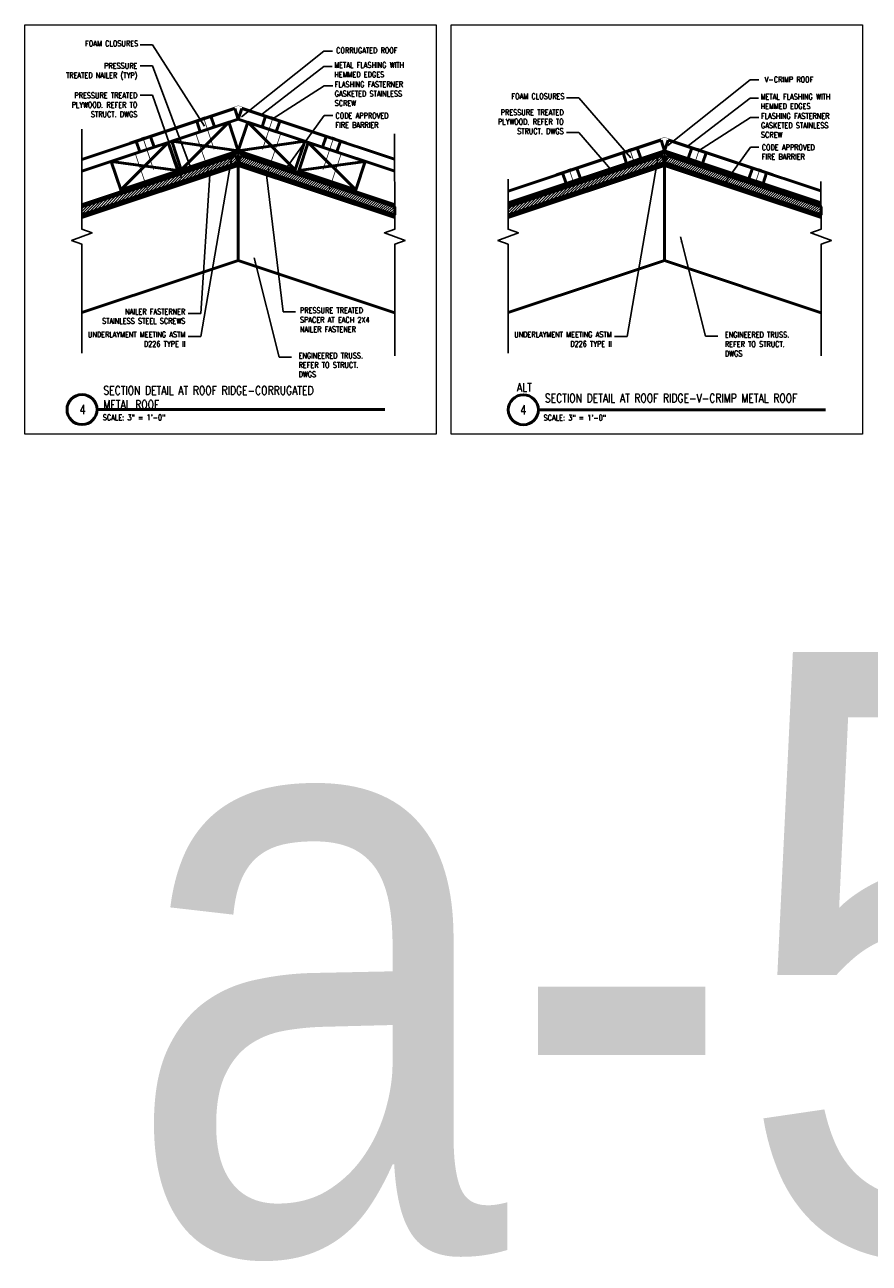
# Model space of a CAD drawing. Header units: inches. Extents: x -3803 to 34213, y -3756 to 4522.
# Tile 61 of 64: x 32756 to 32812, y 3425 to 3508. Entities that reach past the tile are written whole.
import ezdxf

# ---------------------------------------------------------------- set-up
doc = ezdxf.new("R2010")
doc.units = ezdxf.units.IN
doc.header["$LTSCALE"] = 0.011
doc.header["$MEASUREMENT"] = 0
doc.layers.get('0').update_dxf_attribs({"linetype": 'CONTINUOUS'})
for name, color, linetype, lineweight in [('A-STRC-IDEN-48', 144, 'CONTINUOUS', 50), ('G-NOTE', 134, 'CONTINUOUS', 18), ('G-PEN3', 2, 'CONTINUOUS', 35), ('G-PEN4', 4, 'CONTINUOUS', 50), ('Panels', 6, 'CONTINUOUS', 50)]:
    doc.layers.add(name, color=color, linetype=linetype, lineweight=lineweight)
for name, color, linetype in [('Accessories', 30, 'CONTINUOUS'), ('Hatch', 254, 'CONTINUOUS'), ('Object', 7, 'CONTINUOUS'), ('TEXT', 2, 'CONTINUOUS')]:
    doc.layers.add(name, color=color, linetype=linetype)
doc.layers.add('MS_NONPLOT', color=7, linetype='CONTINUOUS', lineweight=0, plot=False)
doc.styles.add('ROM_SML_004', font='ROMANS.shx', dxfattribs={"width": 0.8, "height": 0.375})
doc.styles.add('ROMANS', font='romans.shx')
doc.styles.add('ROMANS_SML_012', font='ROMANS.shx', dxfattribs={"width": 0.8, "height": 1.125})
doc.dimstyles.new('DIM_004 Leader', dxfattribs={"dimscale": 4, "dimtxt": 0.09375, "dimasz": 0.09375, "dimexe": 0.125, "dimexo": 0.09375, "dimgap": 0.03125, "dimtad": 0, "dimjust": 2, "dimdec": 4, "dimrnd": 0.0625, "dimzin": 15, "dimdsep": 46, "dimlunit": 4, "dimtxsty": 'ROMANS', "dimcen": 0.0625, "dimdle": 0.09375, "dimclrd": 256, "dimclre": 256, "dimclrt": 256, "dimadec": 0, "dimazin": 0, "dimtfac": 1, "dimtdec": 4, "dimtix": 1, "dimtmove": 2, "dimatfit": 3, "dimfxl": 1, "dimtvp": 1.2, "dimfrac": 2, "dimtolj": 1, "dimtzin": 15, "dimarcsym": 0})
pattern_1 = [(45, (-26730.54026, -3548.70435), (-0.08838834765, 0.08838834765), [])]
pattern_2 = [(45, (-26716.31529, -3537.14807), (-0.08838834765, 0.08838834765), [])]

# ---------------------------------------------------------------- blocks, each defined once
blk = doc.blocks.new('ridge')
at = {"layer": 'Hatch', "ltscale": 10, "true_color": 0xc7c8ca}
h = blk.add_hatch(dxfattribs=at)
h.set_pattern_fill('ANSI31', color=9)
h.set_pattern_definition(pattern_1)
h.paths.add_polyline_path([(-10.422, 3.571), (-0.158, 6.992), (0, 6.518), (-10.422, 3.044)])
h = blk.add_hatch(dxfattribs=at)
h.set_pattern_fill('ANSI31', color=9)
h.set_pattern_definition(pattern_1)
h.paths.add_polyline_path([(0.158, 6.992), (10.422, 3.571), (10.422, 3.044), (0, 6.518)])
at = {"color": 5, "ltscale": 10}
for p in [(-10.422, 3.641), (0, 6.325), (10.422, 3.641), (0, 6.325), (10.422, 3.641), (10.422, 3.641)]:
    blk.add_line(p, (0, 7.115), dxfattribs=at)
at = {"ltscale": 10}
blk.add_line((0, 7.308), (2.212, 6.571), dxfattribs=at)
at = {"layer": 'Accessories'}
for points in [[(-10.422, 3.641), (0, 7.115)], [(10.422, 3.641), (0, 7.115)]]:
    blk.add_lwpolyline(points, dxfattribs=at)
at = {"layer": 'G-PEN3', "ltscale": 10, "const_width": 0.05}
for points in [[(-2.205, 9.573), (-2.442, 9.493)], [(-2.205, 9.573), (-2.442, 9.493)], [(-2.324, 9.533), (-1.61, 7.391)], [(2.324, 9.533), (1.61, 7.391)], [(2.205, 9.573), (2.442, 9.493)], [(2.205, 9.573), (2.442, 9.493)], [(-6.237, 8.229), (-6.474, 8.149)], [(-6.237, 8.229), (-6.474, 8.149)], [(-2.731, 8.551), (-2.968, 8.471)], [(-2.731, 8.551), (-2.968, 8.471)], [(-2.849, 8.511), (-1.886, 5.693)], [(2.849, 8.511), (1.886, 5.693)], [(2.731, 8.551), (2.968, 8.471)], [(2.731, 8.551), (2.968, 8.471)], [(6.237, 8.229), (6.474, 8.149)], [(6.237, 8.229), (6.474, 8.149)], [(-6.355, 8.189), (-5.642, 6.047)], [(6.355, 8.189), (5.642, 6.047)], [(-6.763, 7.207), (-7, 7.128)], [(-6.763, 7.207), (-7, 7.128)], [(-6.881, 7.167), (-5.918, 4.349)], [(6.881, 7.167), (5.918, 4.349)], [(6.763, 7.207), (7, 7.128)], [(6.763, 7.207), (7, 7.128)]]:
    blk.add_lwpolyline(points, dxfattribs=at)
at = {"layer": 'G-PEN4', "ltscale": 10}
for p, q in [((-0.632, 9.206), (-3.795, 6.043)), ((0.632, 9.206), (3.795, 6.043)), ((-4.664, 7.862), (-7.827, 4.7)), ((-4.427, 7.941), (0, 7.308)), ((4.427, 7.941), (0, 7.308)), ((4.664, 7.862), (7.827, 4.7)), ((-0.158, 6.992), (-10.422, 3.571)), ((0, 6.518), (-0.158, 6.992)), ((0, 6.518), (0.158, 6.992)), ((0.158, 6.992), (10.422, 3.571)), ((0, 6.518), (-10.422, 3.044)), ((-10.422, 2.851), (0, 6.325)), ((-8.459, 6.597), (-4.037, 5.98)), ((0, 6.518), (10.422, 3.044)), ((0, 6.325), (0, 0)), ((10.422, 2.851), (0, 6.325)), ((0, 6.325), (0, 0)), ((8.459, 6.597), (4.037, 5.98)), ((10.422, -3.482), (0, 0.001)), ((-3.528, -1.176), (0, 0)), ((-10.422, -3.474), (-3.528, -1.176))]:
    blk.add_line(p, q, dxfattribs=at)
at = {"layer": 'G-PEN4', "const_width": 0.0239}
for points in [[(-7.033, 7.963), (-7.124, 7.853), (-7.203, 7.826, -1.036984), (-7.228, 7.898), (-2.01, 9.637), (0, 10.308)], [(7.033, 7.963), (7.124, 7.853), (7.203, 7.826, 1.036984), (7.228, 7.898), (2.01, 9.637), (0, 10.308)]]:
    blk.add_lwpolyline(points, format="xyb", dxfattribs=at)
at = {"layer": 'G-PEN4', "ltscale": 10}
for points in [[(-4.427, 7.941), (-0.632, 9.206), (0, 7.308)], [(4.427, 7.941), (0.632, 9.206), (0, 7.308)], [(0.158, 6.992), (10.422, 3.571), (10.422, 3.044), (0, 6.518), (0.158, 6.992)]]:
    blk.add_lwpolyline(points, dxfattribs=at)
for points in [[(-4.427, 7.941), (-0.632, 9.206), (0, 7.308), (-3.795, 6.043)], [(-2.767, 9.285), (-1.818, 9.601), (-1.581, 8.89), (-2.53, 8.573)], [(4.427, 7.941), (0.632, 9.206), (0, 7.308), (3.795, 6.043)], [(2.767, 9.285), (1.818, 9.601), (1.581, 8.89), (2.53, 8.573)], [(-6.799, 7.941), (-5.85, 8.257), (-5.613, 7.546), (-6.562, 7.229)], [(6.799, 7.941), (5.85, 8.257), (5.613, 7.546), (6.562, 7.229)], [(-8.459, 6.597), (-4.664, 7.862), (-4.032, 5.964), (-7.827, 4.7)], [(8.459, 6.597), (4.664, 7.862), (4.032, 5.964), (7.827, 4.7)]]:
    blk.add_lwpolyline(points, close=True, dxfattribs=at)
at = {"layer": 'Hatch', "ltscale": 10}
blk.add_lwpolyline([(-10.422, 3.571), (-0.158, 6.992), (0, 6.518), (-10.422, 3.044), (-10.422, 3.571)], dxfattribs=at)
at = {"layer": 'Object', "linetype": 'Continuous'}
for points in [[(-10.422, -6.17), (-10.422, 1.08), (-11.109, 1.33), (-9.735, 1.83), (-10.422, 2.08), (-10.422, 8.744)], [(10.422, -6.355), (10.422, 1.08), (11.109, 1.33), (9.735, 1.83), (10.422, 2.08), (10.404, 8.434)]]:
    blk.add_lwpolyline(points, dxfattribs=at)
at = {"layer": 'Panels'}
for p, q in [((-0.237, 10.128), (-10.422, 6.733)), ((0, 9.417), (-0.237, 10.128)), ((0, 9.417), (0.237, 10.128)), ((0.237, 10.128), (10.409, 6.738)), ((0, 9.417), (-10.422, 5.943)), ((0, 9.417), (10.422, 5.943))]:
    blk.add_line(p, q, dxfattribs=at)
blk.add_lwpolyline([(-10.441, 3.701), (0, 7.181), (10.441, 3.701)], dxfattribs=at)
at = {"layer": 'G-NOTE', "char_height": 0.375, "style": 'ROM_SML_004'}
for s, width, insert, attachment_point in [('FOAM CLOSURES', 5.89153, (-6.671, 14.633), 3), ('METAL FLASHING WITH HEMMED EDGES', 5.89153, (6.393, 13.196), 1), ('PRESSURE\\PTREATED NAILER (TYP)', 6.9267, (-6.724, 13.146), 3), ('FLASHING FASTERNER GASKETED STAINLESS SCREW', 5.89153, (6.421, 11.912), 1), ('PRESSURE TREATED PLYWOOD. REFER TO STRUCT. DWGS', 5.89153, (-6.724, 11.174), 3), ('CODE APPROVED\\PFIRE BARRIER', 5.89153, (6.474, 9.825), 1), ('\\A1;\\pxqr;NAILER FASTERNER\\P STAINLESS STEEL SCREWS ', 7.01276, (-10.544, -3.216), 1), ('\\A1;\\pxql;PRESSURE TREATED\\PSPACER AT EACH 2X4\\PNAILER FASTENER', 7.01276, (11.124, -3.14), 3), ('\\A1;\\pxqr;UNDERLAYMENT MEETING ASTM D226 TYPE II', 7.01276, (-10.544, -4.742), 1), ('ENGINEERED TRUSS.\\PREFER TO STRUCT.\\PDWGS', 5.89153, (4.015, -6.148), 1)]:
    blk.add_mtext_dynamic_manual_height_columns(s, width=width, gutter_width=1.875, heights=[0], dxfattribs=dict(at, insert=insert, attachment_point=attachment_point))
at = {"layer": 'G-NOTE'}
for points in [[(-2.248, 8.943), (-5.722, 14.347), (-6.538, 14.347)], [(-3.146, 6.075), (-5.722, 12.969), (-6.538, 12.969)], [(1.603, 9.773), (5.694, 12.912), (6.26, 12.912)], [(2.248, 9.398), (5.722, 11.627), (6.288, 11.627)], [(-3.775, 5.473), (-5.722, 10.997), (-6.538, 10.997)], [(3.146, 6.075), (5.722, 9.649), (6.288, 9.649)], [(-0.411, 7.053), (-2.497, -5.065), (-3.333, -5.052)], [(-1.886, 5.693), (-2.497, -3.539), (-3.333, -3.526)], [(1.886, 5.693), (2.98, -3.431), (3.816, -3.419)], [(1.05, 0.182), (2.73, -6.432), (3.55, -6.432)]]:
    blk.add_leader(points, dimstyle='DIM_004 Leader', override={"dimgap": 0.03125, "dimtad": 0}, dxfattribs=at)
blk = doc.blocks.new('1C')
at = {"layer": 'Hatch', "ltscale": 10, "true_color": 0xc7c8ca}
h = blk.add_hatch(dxfattribs=at)
h.set_pattern_fill('ANSI31', color=9)
h.set_pattern_definition(pattern_2)
h.paths.add_polyline_path([(3.803, 15.127), (14.067, 18.548), (14.225, 18.074), (3.803, 14.6)])
h = blk.add_hatch(dxfattribs=at)
h.set_pattern_fill('ANSI31', color=9)
h.set_pattern_definition(pattern_2)
h.paths.add_polyline_path([(14.383, 18.548), (24.647, 15.127), (24.647, 14.6), (14.225, 18.074)])
at = {"color": 5, "ltscale": 10}
for p in [(3.803, 15.197), (14.225, 17.881), (24.647, 15.197), (14.225, 17.881), (24.647, 15.197), (24.647, 15.197)]:
    blk.add_line(p, (14.225, 18.671), dxfattribs=at)
at = {"ltscale": 10}
blk.add_line((14.225, 18.865), (16.437, 18.127), dxfattribs=at)
at = {"layer": 'Accessories'}
for points in [[(3.803, 15.197), (14.225, 18.671)], [(24.647, 15.197), (14.225, 18.671)]]:
    blk.add_lwpolyline(points, dxfattribs=at)
at = {"layer": 'G-PEN3', "ltscale": 10, "const_width": 0.05}
for points in [[(12.02, 19.021), (11.783, 18.942)], [(12.02, 19.021), (11.783, 18.942)], [(11.901, 18.981), (12.258, 17.91)], [(16.549, 18.981), (16.192, 17.91)], [(16.43, 19.021), (16.667, 18.942)], [(16.43, 19.021), (16.667, 18.942)], [(7.988, 17.677), (7.751, 17.598)], [(7.988, 17.677), (7.751, 17.598)], [(7.87, 17.637), (8.226, 16.566)], [(20.58, 17.637), (20.223, 16.566)], [(20.462, 17.677), (20.699, 17.598)], [(20.462, 17.677), (20.699, 17.598)]]:
    blk.add_lwpolyline(points, dxfattribs=at)
at = {"layer": 'G-PEN4', "ltscale": 10}
for p, q in [((14.067, 18.548), (3.803, 15.127)), ((14.225, 18.074), (14.067, 18.548)), ((14.225, 18.074), (14.383, 18.548)), ((14.383, 18.548), (24.647, 15.127)), ((14.225, 18.074), (3.803, 14.6)), ((3.803, 14.407), (14.225, 17.881)), ((14.225, 18.074), (24.647, 14.6)), ((24.647, 14.407), (14.225, 17.881)), ((14.225, 17.881), (14.225, 11.556)), ((14.225, 17.881), (14.225, 11.556)), ((10.697, 10.38), (14.225, 11.556)), ((24.647, 8.074), (14.225, 11.557)), ((3.803, 8.082), (10.697, 10.38))]:
    blk.add_line(p, q, dxfattribs=at)
at = {"layer": 'G-PEN4', "const_width": 0.0239}
for points in [[(7.192, 17.411), (7.101, 17.302), (7.022, 17.274, -1.036984), (6.997, 17.346), (12.215, 19.086), (14.225, 19.756)], [(21.258, 17.411), (21.349, 17.302), (21.428, 17.274, 1.036984), (21.453, 17.346), (16.235, 19.086), (14.225, 19.756)]]:
    blk.add_lwpolyline(points, format="xyb", dxfattribs=at)
at = {"layer": 'G-PEN4', "ltscale": 10}
for points in [[(11.458, 18.733), (12.407, 19.049), (12.644, 18.338), (11.695, 18.021)], [(16.992, 18.733), (16.043, 19.049), (15.806, 18.338), (16.755, 18.021)], [(7.426, 17.389), (8.375, 17.705), (8.612, 16.994), (7.663, 16.677)], [(21.024, 17.389), (20.075, 17.705), (19.838, 16.994), (20.787, 16.677)]]:
    blk.add_lwpolyline(points, close=True, dxfattribs=at)
blk.add_lwpolyline([(14.383, 18.548), (24.647, 15.127), (24.647, 14.6), (14.225, 18.074), (14.383, 18.548)], dxfattribs=at)
at = {"layer": 'Hatch', "ltscale": 10}
blk.add_lwpolyline([(3.803, 15.127), (14.067, 18.548), (14.225, 18.074), (3.803, 14.6), (3.803, 15.127)], dxfattribs=at)
at = {"layer": 'Object', "linetype": 'Continuous'}
for points in [[(3.803, 5.386), (3.803, 12.636), (3.116, 12.886), (4.49, 13.386), (3.803, 13.636), (3.803, 16.968)], [(24.647, 5.201), (24.647, 12.636), (25.334, 12.886), (23.96, 13.386), (24.647, 13.636), (24.638, 16.813)]]:
    blk.add_lwpolyline(points, dxfattribs=at)
at = {"layer": 'Panels'}
for p, q in [((13.988, 19.576), (3.803, 16.181)), ((14.225, 18.865), (13.988, 19.576)), ((14.225, 18.865), (14.462, 19.576)), ((14.462, 19.576), (24.634, 16.186)), ((14.225, 18.865), (3.803, 15.391)), ((14.225, 18.865), (24.647, 15.391))]:
    blk.add_line(p, q, dxfattribs=at)
blk.add_lwpolyline([(3.783, 15.257), (14.225, 18.737), (24.666, 15.257)], dxfattribs=at)
at = {"layer": 'G-NOTE', "char_height": 0.375, "style": 'ROM_SML_004'}
for s, width, insert, attachment_point in [('V-CRIMP ROOF', 5.89153, (24.129, 23.794), 3), ('FOAM CLOSURES', 5.89153, (7.554, 22.68), 3), ('METAL FLASHING WITH HEMMED EDGES', 5.89153, (20.618, 22.644), 1), ('PRESSURE TREATED PLYWOOD. REFER TO STRUCT. DWGS', 5.89153, (7.501, 21.602), 3), ('FLASHING FASTERNER GASKETED STAINLESS SCREW', 5.89153, (20.646, 21.36), 1), ('CODE APPROVED\\PFIRE BARRIER', 5.89153, (20.699, 19.273), 1), ('\\A1;\\pxqr;UNDERLAYMENT MEETING ASTM D226 TYPE II', 7.01276, (3.681, 6.815), 1), ('ENGINEERED TRUSS.\\PREFER TO STRUCT.\\PDWGS', 5.89153, (18.24, 6.797), 1)]:
    blk.add_mtext_dynamic_manual_height_columns(s, width=width, gutter_width=1.875, heights=[0], dxfattribs=dict(at, insert=insert, attachment_point=attachment_point))
at = {"layer": 'G-NOTE'}
for points in [[(14.441, 19.216), (19.933, 23.573), (20.509, 23.586)], [(11.977, 18.392), (8.503, 22.395), (7.687, 22.395)], [(15.828, 19.221), (19.919, 22.36), (20.485, 22.36)], [(16.473, 18.846), (19.947, 21.075), (20.513, 21.075)], [(10.785, 17.454), (8.503, 20.084), (7.687, 20.084)], [(18.132, 16.579), (19.947, 19.097), (20.513, 19.097)], [(13.814, 18.61), (11.728, 6.491), (10.892, 6.504)], [(15.275, 13.127), (16.955, 6.513), (17.775, 6.513)]]:
    blk.add_leader(points, dimstyle='DIM_004 Leader', override={"dimgap": 0.03125, "dimtad": 0}, dxfattribs=at)

msp = doc.modelspace()

# ---------------------------------------------------------------- linework, layer by layer
at = {"layer": 'A-STRC-IDEN-48'}
for p, q in [((32760.7546339, 3482.2777035), (32779.8923801, 3482.2777035)), ((32760.7929356, 3482.2777035), (32779.9306818, 3482.2777035)), ((32760.7929356, 3482.2777035), (32779.9306818, 3482.2777035)), ((32790.1546339, 3482.2619555), (32809.2923801, 3482.2619555))]:
    msp.add_line(p, q, dxfattribs=at)
for centre in [(32759.7546339, 3482.2777035), (32789.1546339, 3482.2619555)]:
    msp.add_circle(centre, 1, dxfattribs=at)
at = {"layer": 'MS_NONPLOT'}
for points in [[(32755.9402083, 3507.8980665), (32783.3402083, 3507.8980665), (32783.3402083, 3480.6480665), (32755.9402083, 3480.6480665)], [(32784.3402083, 3507.8980665), (32811.7402083, 3507.8980665), (32811.7402083, 3480.6480665), (32784.3402083, 3480.6480665)]]:
    msp.add_lwpolyline(points, close=True, dxfattribs=at)

# ---------------------------------------------------------------- block references
for name, p in [('ridge', (32770.1651744, 3492.2043482)), ('1C', (32784.3402083, 3480.6480665))]:
    msp.add_blockref(name, p)

# ---------------------------------------------------------------- texts
at = {"layer": 'A-STRC-IDEN-48', "char_height": 0.375, "width": 18.790885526, "attachment_point": 4, "line_spacing_factor": 0.903611, "style": 'ROMANS_SML_012'}
for s, insert in [('\\A1;{\\H1.5x;ALT}', (32788.7316582, 3483.759517)), ('\\A1;\\pxsm1;{\\H1.5x;SECTION DETAIL AT ROOF RIDGE-CORRUGATED\\PMETAL ROOF}', (32761.1780979, 3483.0804938)), ('\\A1;\\pxsm1;{\\H1.5x;SECTION DETAIL AT ROOF RIDGE-V-CRIMP METAL ROOF}', (32790.5892772, 3483.036867))]:
    msp.add_mtext(s, dxfattribs=dict(at, insert=insert))
at = {"layer": 'G-NOTE', "insert": (32780.7704782, 3506.3763395), "char_height": 0.375, "attachment_point": 3, "style": 'ROM_SML_004'}
msp.add_mtext_dynamic_manual_height_columns('CORRUGATED ROOF', width=5.891530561, gutter_width=1.875, heights=[0], dxfattribs=at)
at = {"layer": 'G-NOTE', "insert": (32759.7929356, 3482.2777035), "char_height": 0.625, "width": 0.738095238, "attachment_point": 5, "line_spacing_factor": 0.903611, "style": 'ROMANS_SML_012'}
msp.add_mtext('\\A1;4', dxfattribs=at)
at = {"layer": 'G-NOTE', "line_spacing_factor": 0.903611, "style": 'ROMANS_SML_012'}
for s, insert, char_height, attachment_point in [('\\A1;4', (32789.1546339, 3482.2619555), 0.625, 5), ('\\A1;SCALE: 3" = 1\'-0"', (32761.1397963, 3481.7506342), 0.375, 4), ('\\A1;SCALE: 3" = 1\'-0"', (32790.5014946, 3481.7348862), 0.375, 4)]:
    msp.add_mtext(s, dxfattribs=dict(at, insert=insert, char_height=char_height, attachment_point=attachment_point))
at = {"layer": 'TEXT', "color": 2, "insert": (32762.6114787, 3466.1243874), "char_height": 39.978878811, "width": 1371.580484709, "attachment_point": 1}
msp.add_mtext('{\\fTechnic|b0|i0|c2|p2;a-511 }', dxfattribs=at)

# ---------------------------------------------------------------- leaders
at = {"layer": 'G-NOTE'}
msp.add_leader([(32770.3816363, 3501.7786512), (32775.8730786, 3506.1364231), (32776.4490959, 3506.1493231)], dimstyle='DIM_004 Leader', override={"dimgap": 0.03125, "dimtad": 0}, dxfattribs=at)

doc.saveas('drawing.dxf')
